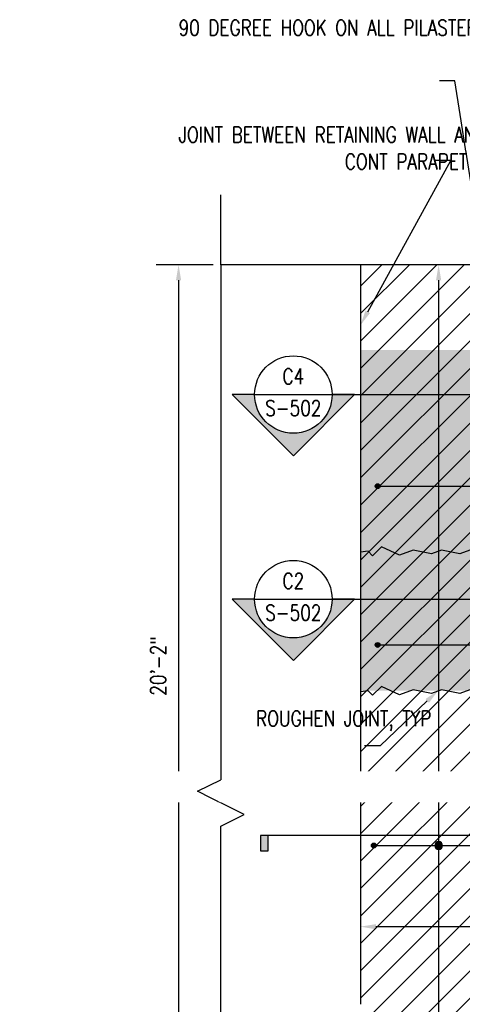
# Model space of a CAD drawing. Header units: inches. Extents: x -1337 to 3683, y -131 to 357.
# Tile 2 of 20: x 113 to 227, y 51 to 305. Entities that reach past the tile are written whole.
import ezdxf
from ezdxf import colors
from ezdxf.entities.mleader import LeaderData, LeaderLine
from ezdxf.enums import TextEntityAlignment as Align
from ezdxf.math import Vec2, Vec3

# ---------------------------------------------------------------- set-up
doc = ezdxf.new("R2010")
doc.units = ezdxf.units.IN
doc.header["$MEASUREMENT"] = 0
doc.set_wipeout_variables(frame=1)
for name, color, linetype in [('A-DETL', 3, 'Continuous'), ('A-DETL-THIN', 1, 'Continuous'), ('A-WALL', 4, 'Continuous'), ('S-ANNO-DIMS', 1, 'Continuous'), ('S-ANNO-NOTE', 190, 'Continuous'), ('S-ANNO-SYMB', 2, 'Continuous'), ('S-DETL-LW18-020%', 77, 'Continuous'), ('S-DETL-LW18-030%', 137, 'Continuous'), ('S-DETL-LW18-040%', 197, 'Continuous'), ('S-REIN-RBAR', 4, 'Continuous')]:
    doc.layers.add(name, color=color, linetype=linetype)
doc.styles.add('Annotative', font='romans.shx', dxfattribs={"width": 0.8, "height": 0.125})
doc.styles.add('Arial', font='romans.shx', dxfattribs={"width": 0.8})
doc.styles.add('ROMANS', font='romans.shx', dxfattribs={"width": 0.8})
doc.dimstyles.new('Annotative', dxfattribs={"dimscale": 0, "dimtxt": 0.125, "dimasz": 0.125, "dimexe": 0.18, "dimexo": 0.0625, "dimgap": 0.09, "dimtad": 1, "dimdec": 3, "dimzin": 3, "dimdsep": 46, "dimlunit": 4, "dimtxsty": 'Annotative', "dimcen": 0.09, "dimclrt": 2, "dimazin": 2, "dimtfac": 1, "dimtdec": 3, "dimtmove": 0, "dimatfit": 0, "dimfxl": 1, "dimfrac": 2, "dimtolj": 1, "dimtzin": 0, "dimarcsym": 0})

# ---------------------------------------------------------------- blocks, each defined once
blk = doc.blocks.new('032100_ReinforcementBar-Section - _ 10-702371-HEADWALL REINFORCEMENT TO BLAST PILASTER ELEVATION')
h = blk.add_hatch(color=256)
h.dxf.hatch_style = 1
h.paths.add_polyline_path([(204.91, 142, 1), (206.16, 142, 1)])
blk.add_circle((205.53, 142), 0.625)
blk = doc.blocks.new('*D21')
at = {"layer": 'Defpoints', "color": 0, "transparency": 16777216}
for p in [(165.04, 242), (154.13, 0), (165.04, 0)]:
    blk.add_point(p, dxfattribs=at)
at = {"layer": 'S-ANNO-DIMS', "color": 0, "lineweight": -2, "transparency": 16777216}
for p, q in [((163.04, 242), (148.37, 242)), ((154.13, 238), (154.13, 4)), ((163.04, 0), (148.37, 0))]:
    blk.add_line(p, q, dxfattribs=at)
at = {"layer": 'S-ANNO-DIMS', "color": 0, "transparency": 16777216}
for points in [[(153.46, 238), (154.8, 238), (154.13, 242)], [(153.46, 4), (154.8, 4), (154.13, 0)]]:
    blk.add_solid(points, dxfattribs=at)
at = {"layer": 'S-ANNO-DIMS', "color": 2, "lineweight": -3, "transparency": 16777216, "insert": (148.87, 138.36), "char_height": 4, "attachment_point": 5, "rotation": 90, "style": 'Annotative'}
blk.add_mtext('\\A1;20\'-2"', dxfattribs=at)
blk = doc.blocks.new('*D28')
at = {"layer": 'Defpoints', "color": 0, "transparency": 16777216}
for p in [(224.22, 242), (224.22, 0), (221.26, 0)]:
    blk.add_point(p, dxfattribs=at)
at = {"layer": 'S-ANNO-DIMS', "color": 0, "lineweight": -2, "transparency": 16777216}
blk.add_line((221.26, 238), (221.26, 4), dxfattribs=at)
at = {"layer": 'S-ANNO-DIMS', "color": 0, "transparency": 16777216}
for points in [[(220.6, 238), (221.93, 238), (221.26, 242)], [(220.6, 4), (221.93, 4), (221.26, 0)]]:
    blk.add_solid(points, dxfattribs=at)
blk = doc.blocks.new('*D29')
at = {"layer": 'Defpoints', "color": 0, "transparency": 16777216}
for p in [(201.08, 71.05), (201.08, 68.1), (249.08, 68.1)]:
    blk.add_point(p, dxfattribs=at)
at = {"layer": 'S-ANNO-DIMS', "color": 0, "lineweight": -2, "transparency": 16777216}
blk.add_line((245.08, 71.05), (205.08, 71.05), dxfattribs=at)
at = {"layer": 'S-ANNO-DIMS', "color": 0, "transparency": 16777216}
for points in [[(205.08, 71.71), (205.08, 70.38), (201.08, 71.05)], [(245.08, 71.71), (245.08, 70.38), (249.08, 71.05)]]:
    blk.add_solid(points, dxfattribs=at)
blk = doc.blocks.new('*U56')
at = {"lineweight": -3}
blk.add_hatch(color=256, dxfattribs=at).paths.add_polyline_path([(-3.0939, 0), (-3.1564, 0), (-3.1564, -0.125), (-3.0939, -0.125)])
at = {"linetype": 'Continuous', "lineweight": -3}
blk.add_line((-0.3125, 0), (-3.1564, 0), dxfattribs=at)
at = {"lineweight": -3, "flags": 128}
blk.add_lwpolyline([(-3.0939, 0), (-3.1564, 0), (-3.1564, -0.125), (-3.0939, -0.125), (-3.0939, 0)], close=True, dxfattribs=at)
at = {"linetype": 'Continuous', "lineweight": -3, "style": 'Arial'}
blk.add_attdef('X#', text='', height=0.0938, dxfattribs=at).set_placement((0, 0.0469), align=Align.BOTTOM_CENTER)
blk.add_attdef('X-###', text='', height=0.0938, dxfattribs=at).set_placement((0, -0.0469), align=Align.TOP_CENTER)
blk = doc.blocks.new('HDR-Si_Dot-Symbol - Dot-HDR-1676570-HEADWALL REINFORCEMENT TO BLAST PILASTER ELEVATION')
h = blk.add_hatch(color=256)
edge = h.paths.add_edge_path()
edge.add_arc((734.56, 159.41), 1, 180, 360)
edge.add_arc((734.56, 159.41), 1, 0, 180)
for start, end in [(0, 180), (180, 0)]:
    blk.add_arc((734.56, 159.41), 1, start, end)
blk = doc.blocks.new('*U50')
for p, q in [((0.5, 1), (-0.5, -1)), ((1, 0), (0.5, 1)), ((-23.167, 0), (-26.167, 0)), ((-23.167, 0), (-1, 0)), ((-0.5, -1), (-1, 0)), ((23.167, 0), (1, 0))]:
    blk.add_line(p, q)
blk = doc.blocks.new('*U59')
blk.add_wipeout([(0, -0.3125), (0.0055, -0.3125), (0.0109, -0.3123), (0.0164, -0.3121), (0.0218, -0.3117), (0.0272, -0.3113), (0.0327, -0.3108), (0.0381, -0.3102), (0.0435, -0.3095), (0.0489, -0.3087), (0.0543, -0.3078), (0.0596, -0.3068), (0.065, -0.3057), (0.0703, -0.3045), (0.0756, -0.3032), (0.0809, -0.3019), (0.0861, -0.3004), (0.0914, -0.2988), (0.0966, -0.2972), (0.1017, -0.2955), (0.1069, -0.2937), (0.112, -0.2917), (0.1171, -0.2897), (0.1221, -0.2877), (0.1271, -0.2855), (0.1321, -0.2832), (0.137, -0.2809), (0.1419, -0.2784), (0.1467, -0.2759), (0.1515, -0.2733), (0.1562, -0.2706), (0.1609, -0.2679), (0.1656, -0.265), (0.1702, -0.2621), (0.1747, -0.2591), (0.1792, -0.256), (0.1837, -0.2528), (0.1881, -0.2496), (0.1924, -0.2463), (0.1967, -0.2429), (0.2009, -0.2394), (0.205, -0.2358), (0.2091, -0.2322), (0.2131, -0.2285), (0.2171, -0.2248), (0.221, -0.221), (0.2248, -0.2171), (0.2285, -0.2131), (0.2322, -0.2091), (0.2358, -0.205), (0.2394, -0.2009), (0.2429, -0.1967), (0.2463, -0.1924), (0.2496, -0.1881), (0.2528, -0.1837), (0.256, -0.1792), (0.2591, -0.1747), (0.2621, -0.1702), (0.265, -0.1656), (0.2679, -0.1609), (0.2706, -0.1562), (0.2733, -0.1515), (0.2759, -0.1467), (0.2784, -0.1419), (0.2809, -0.137), (0.2832, -0.1321), (0.2855, -0.1271), (0.2877, -0.1221), (0.2897, -0.1171), (0.2917, -0.112), (0.2937, -0.1069), (0.2955, -0.1017), (0.2972, -0.0966), (0.2988, -0.0914), (0.3004, -0.0861), (0.3019, -0.0809), (0.3032, -0.0756), (0.3045, -0.0703), (0.3057, -0.065), (0.3068, -0.0596), (0.3078, -0.0543), (0.3087, -0.0489), (0.3095, -0.0435), (0.3102, -0.0381), (0.3108, -0.0327), (0.3113, -0.0272), (0.3117, -0.0218), (0.3121, -0.0164), (0.3123, -0.0109), (0.3125, -0.0055), (0.3125, 0), (0.3125, 0.0055), (0.3123, 0.0109), (0.3121, 0.0164), (0.3117, 0.0218), (0.3113, 0.0272), (0.3108, 0.0327), (0.3102, 0.0381), (0.3095, 0.0435), (0.3087, 0.0489), (0.3078, 0.0543), (0.3068, 0.0596), (0.3057, 0.065), (0.3045, 0.0703), (0.3032, 0.0756), (0.3019, 0.0809), (0.3004, 0.0861), (0.2988, 0.0914), (0.2972, 0.0966), (0.2955, 0.1017), (0.2937, 0.1069), (0.2917, 0.112), (0.2897, 0.1171), (0.2877, 0.1221), (0.2855, 0.1271), (0.2832, 0.1321), (0.2809, 0.137), (0.2784, 0.1419), (0.2759, 0.1467), (0.2733, 0.1515), (0.2706, 0.1562), (0.2679, 0.1609), (0.265, 0.1656), (0.2621, 0.1702), (0.2591, 0.1747), (0.256, 0.1792), (0.2528, 0.1837), (0.2496, 0.1881), (0.2463, 0.1924), (0.2429, 0.1967), (0.2394, 0.2009), (0.2358, 0.205), (0.2322, 0.2091), (0.2285, 0.2131), (0.2248, 0.2171), (0.221, 0.221), (0.2171, 0.2248), (0.2131, 0.2285), (0.2091, 0.2322), (0.205, 0.2358), (0.2009, 0.2394), (0.1967, 0.2429), (0.1924, 0.2463), (0.1881, 0.2496), (0.1837, 0.2528), (0.1792, 0.256), (0.1747, 0.2591), (0.1702, 0.2621), (0.1656, 0.265), (0.1609, 0.2679), (0.1562, 0.2706), (0.1515, 0.2733), (0.1467, 0.2759), (0.1419, 0.2784), (0.137, 0.2809), (0.1321, 0.2832), (0.1271, 0.2855), (0.1221, 0.2877), (0.1171, 0.2897), (0.112, 0.2917), (0.1069, 0.2937), (0.1017, 0.2955), (0.0966, 0.2972), (0.0914, 0.2988), (0.0861, 0.3004), (0.0809, 0.3019), (0.0756, 0.3032), (0.0703, 0.3045), (0.065, 0.3057), (0.0596, 0.3068), (0.0543, 0.3078), (0.0489, 0.3087), (0.0435, 0.3095), (0.0381, 0.3102), (0.0327, 0.3108), (0.0272, 0.3113), (0.0218, 0.3117), (0.0164, 0.3121), (0.0109, 0.3123), (0.0055, 0.3125), (0, 0.3125), (-0.0055, 0.3125), (-0.0109, 0.3123), (-0.0164, 0.3121), (-0.0218, 0.3117), (-0.0272, 0.3113), (-0.0327, 0.3108), (-0.0381, 0.3102), (-0.0435, 0.3095), (-0.0489, 0.3087), (-0.0543, 0.3078), (-0.0596, 0.3068), (-0.065, 0.3057), (-0.0703, 0.3045), (-0.0756, 0.3032), (-0.0809, 0.3019), (-0.0861, 0.3004), (-0.0914, 0.2988), (-0.0966, 0.2972), (-0.1017, 0.2955), (-0.1069, 0.2937), (-0.112, 0.2917), (-0.1171, 0.2897), (-0.1221, 0.2877), (-0.1271, 0.2855), (-0.1321, 0.2832), (-0.137, 0.2809), (-0.1419, 0.2784), (-0.1467, 0.2759), (-0.1515, 0.2733), (-0.1562, 0.2706), (-0.1609, 0.2679), (-0.1656, 0.265), (-0.1702, 0.2621), (-0.1747, 0.2591), (-0.1792, 0.256), (-0.1837, 0.2528), (-0.1881, 0.2496), (-0.1924, 0.2463), (-0.1967, 0.2429), (-0.2009, 0.2394), (-0.205, 0.2358), (-0.2091, 0.2322), (-0.2131, 0.2285), (-0.2171, 0.2248), (-0.221, 0.221), (-0.2248, 0.2171), (-0.2285, 0.2131), (-0.2322, 0.2091), (-0.2358, 0.205), (-0.2394, 0.2009), (-0.2429, 0.1967), (-0.2463, 0.1924), (-0.2496, 0.1881), (-0.2528, 0.1837), (-0.256, 0.1792), (-0.2591, 0.1747), (-0.2621, 0.1702), (-0.265, 0.1656), (-0.2679, 0.1609), (-0.2706, 0.1562), (-0.2733, 0.1515), (-0.2759, 0.1467), (-0.2784, 0.1419), (-0.2809, 0.137), (-0.2832, 0.1321), (-0.2855, 0.1271), (-0.2877, 0.1221), (-0.2897, 0.1171), (-0.2917, 0.112), (-0.2937, 0.1069), (-0.2955, 0.1017), (-0.2972, 0.0966), (-0.2988, 0.0914), (-0.3004, 0.0861), (-0.3019, 0.0809), (-0.3032, 0.0756), (-0.3045, 0.0703), (-0.3057, 0.065), (-0.3068, 0.0596), (-0.3078, 0.0543), (-0.3087, 0.0489), (-0.3095, 0.0435), (-0.3102, 0.0381), (-0.3108, 0.0327), (-0.3113, 0.0272), (-0.3117, 0.0218), (-0.3121, 0.0164), (-0.3123, 0.0109), (-0.3125, 0.0055), (-0.3125, 0), (-0.3125, -0.0055), (-0.3123, -0.0109), (-0.3121, -0.0164), (-0.3117, -0.0218), (-0.3113, -0.0272), (-0.3108, -0.0327), (-0.3102, -0.0381), (-0.3095, -0.0435), (-0.3087, -0.0489), (-0.3078, -0.0543), (-0.3068, -0.0596), (-0.3057, -0.065), (-0.3045, -0.0703), (-0.3032, -0.0756), (-0.3019, -0.0809), (-0.3004, -0.0861), (-0.2988, -0.0914), (-0.2972, -0.0966), (-0.2955, -0.1017), (-0.2937, -0.1069), (-0.2917, -0.112), (-0.2897, -0.1171), (-0.2877, -0.1221), (-0.2855, -0.1271), (-0.2832, -0.1321), (-0.2809, -0.137), (-0.2784, -0.1419), (-0.2759, -0.1467), (-0.2733, -0.1515), (-0.2706, -0.1562), (-0.2679, -0.1609), (-0.265, -0.1656), (-0.2621, -0.1702), (-0.2591, -0.1747), (-0.256, -0.1792), (-0.2528, -0.1837), (-0.2496, -0.1881), (-0.2463, -0.1924), (-0.2429, -0.1967), (-0.2394, -0.2009), (-0.2358, -0.205), (-0.2322, -0.2091), (-0.2285, -0.2131), (-0.2248, -0.2171), (-0.221, -0.221), (-0.2171, -0.2248), (-0.2131, -0.2285), (-0.2091, -0.2322), (-0.205, -0.2358), (-0.2009, -0.2394), (-0.1967, -0.2429), (-0.1924, -0.2463), (-0.1881, -0.2496), (-0.1837, -0.2528), (-0.1792, -0.256), (-0.1747, -0.2591), (-0.1702, -0.2621), (-0.1656, -0.265), (-0.1609, -0.2679), (-0.1562, -0.2706), (-0.1515, -0.2733), (-0.1467, -0.2759), (-0.1419, -0.2784), (-0.137, -0.2809), (-0.1321, -0.2832), (-0.1271, -0.2855), (-0.1221, -0.2877), (-0.1171, -0.2897), (-0.112, -0.2917), (-0.1069, -0.2937), (-0.1017, -0.2955), (-0.0966, -0.2972), (-0.0914, -0.2988), (-0.0861, -0.3004), (-0.0809, -0.3019), (-0.0756, -0.3032), (-0.0703, -0.3045), (-0.065, -0.3057), (-0.0596, -0.3068), (-0.0543, -0.3078), (-0.0489, -0.3087), (-0.0435, -0.3095), (-0.0381, -0.3102), (-0.0327, -0.3108), (-0.0272, -0.3113), (-0.0218, -0.3117), (-0.0164, -0.3121), (-0.0109, -0.3123), (-0.0055, -0.3125)])
at = {"lineweight": -3}
h = blk.add_hatch(color=256, dxfattribs=at)
edge = h.paths.add_edge_path()
edge.add_line((-0.3125, 0), (-0.4947, 0))
edge.add_line((-0.4947, 0), (0, -0.4947))
edge.add_line((0, -0.4947), (0.4947, 0))
edge.add_line((0.4947, 0), (0.3125, 0))
edge.add_arc((0, 0), 0.3125, 180, 360, ccw=False)
for p, q in [((-0.3125, 0), (0.3125, 0)), ((0.4947, 0), (0, -0.4947)), ((0, -0.4947), (-0.4947, 0))]:
    blk.add_line(p, q, dxfattribs=at)
at = {"linetype": 'Continuous', "lineweight": -3}
blk.add_line((0.3125, 0), (3.3858, 0), dxfattribs=at)
at = {"lineweight": -3, "flags": 128}
blk.add_lwpolyline([(-0.3125, 0), (-0.4947, 0), (0, -0.4947), (0.4947, 0), (0.3125, 0, -1), (-0.3125, 0)], format="xyb", close=True, dxfattribs=at)
blk.add_lwpolyline([(-0.3125, -0.0156), (-0.3125, -0.0156)], dxfattribs=at)
blk.add_lwpolyline([(-0.3125, -0.0156), (-0.3125, -0.0156)], dxfattribs=at)
at = {"lineweight": -3}
blk.add_circle((0, 0), 0.3125, dxfattribs=at)
at = {"linetype": 'Continuous', "lineweight": -3, "style": 'Arial'}
blk.add_attdef('X#', text='', height=0.0938, dxfattribs=at).set_placement((0, 0.0469), align=Align.BOTTOM_CENTER)
blk.add_attdef('X-###', text='', height=0.0938, dxfattribs=at).set_placement((0, -0.0469), align=Align.TOP_CENTER)
blk = doc.blocks.new('*U60')
blk.add_wipeout([(0, -0.3125), (0.0055, -0.3125), (0.0109, -0.3123), (0.0164, -0.3121), (0.0218, -0.3117), (0.0272, -0.3113), (0.0327, -0.3108), (0.0381, -0.3102), (0.0435, -0.3095), (0.0489, -0.3087), (0.0543, -0.3078), (0.0596, -0.3068), (0.065, -0.3057), (0.0703, -0.3045), (0.0756, -0.3032), (0.0809, -0.3019), (0.0861, -0.3004), (0.0914, -0.2988), (0.0966, -0.2972), (0.1017, -0.2955), (0.1069, -0.2937), (0.112, -0.2917), (0.1171, -0.2897), (0.1221, -0.2877), (0.1271, -0.2855), (0.1321, -0.2832), (0.137, -0.2809), (0.1419, -0.2784), (0.1467, -0.2759), (0.1515, -0.2733), (0.1562, -0.2706), (0.1609, -0.2679), (0.1656, -0.265), (0.1702, -0.2621), (0.1747, -0.2591), (0.1792, -0.256), (0.1837, -0.2528), (0.1881, -0.2496), (0.1924, -0.2463), (0.1967, -0.2429), (0.2009, -0.2394), (0.205, -0.2358), (0.2091, -0.2322), (0.2131, -0.2285), (0.2171, -0.2248), (0.221, -0.221), (0.2248, -0.2171), (0.2285, -0.2131), (0.2322, -0.2091), (0.2358, -0.205), (0.2394, -0.2009), (0.2429, -0.1967), (0.2463, -0.1924), (0.2496, -0.1881), (0.2528, -0.1837), (0.256, -0.1792), (0.2591, -0.1747), (0.2621, -0.1702), (0.265, -0.1656), (0.2679, -0.1609), (0.2706, -0.1562), (0.2733, -0.1515), (0.2759, -0.1467), (0.2784, -0.1419), (0.2809, -0.137), (0.2832, -0.1321), (0.2855, -0.1271), (0.2877, -0.1221), (0.2897, -0.1171), (0.2917, -0.112), (0.2937, -0.1069), (0.2955, -0.1017), (0.2972, -0.0966), (0.2988, -0.0914), (0.3004, -0.0861), (0.3019, -0.0809), (0.3032, -0.0756), (0.3045, -0.0703), (0.3057, -0.065), (0.3068, -0.0596), (0.3078, -0.0543), (0.3087, -0.0489), (0.3095, -0.0435), (0.3102, -0.0381), (0.3108, -0.0327), (0.3113, -0.0272), (0.3117, -0.0218), (0.3121, -0.0164), (0.3123, -0.0109), (0.3125, -0.0055), (0.3125, 0), (0.3125, 0.0055), (0.3123, 0.0109), (0.3121, 0.0164), (0.3117, 0.0218), (0.3113, 0.0272), (0.3108, 0.0327), (0.3102, 0.0381), (0.3095, 0.0435), (0.3087, 0.0489), (0.3078, 0.0543), (0.3068, 0.0596), (0.3057, 0.065), (0.3045, 0.0703), (0.3032, 0.0756), (0.3019, 0.0809), (0.3004, 0.0861), (0.2988, 0.0914), (0.2972, 0.0966), (0.2955, 0.1017), (0.2937, 0.1069), (0.2917, 0.112), (0.2897, 0.1171), (0.2877, 0.1221), (0.2855, 0.1271), (0.2832, 0.1321), (0.2809, 0.137), (0.2784, 0.1419), (0.2759, 0.1467), (0.2733, 0.1515), (0.2706, 0.1562), (0.2679, 0.1609), (0.265, 0.1656), (0.2621, 0.1702), (0.2591, 0.1747), (0.256, 0.1792), (0.2528, 0.1837), (0.2496, 0.1881), (0.2463, 0.1924), (0.2429, 0.1967), (0.2394, 0.2009), (0.2358, 0.205), (0.2322, 0.2091), (0.2285, 0.2131), (0.2248, 0.2171), (0.221, 0.221), (0.2171, 0.2248), (0.2131, 0.2285), (0.2091, 0.2322), (0.205, 0.2358), (0.2009, 0.2394), (0.1967, 0.2429), (0.1924, 0.2463), (0.1881, 0.2496), (0.1837, 0.2528), (0.1792, 0.256), (0.1747, 0.2591), (0.1702, 0.2621), (0.1656, 0.265), (0.1609, 0.2679), (0.1562, 0.2706), (0.1515, 0.2733), (0.1467, 0.2759), (0.1419, 0.2784), (0.137, 0.2809), (0.1321, 0.2832), (0.1271, 0.2855), (0.1221, 0.2877), (0.1171, 0.2897), (0.112, 0.2917), (0.1069, 0.2937), (0.1017, 0.2955), (0.0966, 0.2972), (0.0914, 0.2988), (0.0861, 0.3004), (0.0809, 0.3019), (0.0756, 0.3032), (0.0703, 0.3045), (0.065, 0.3057), (0.0596, 0.3068), (0.0543, 0.3078), (0.0489, 0.3087), (0.0435, 0.3095), (0.0381, 0.3102), (0.0327, 0.3108), (0.0272, 0.3113), (0.0218, 0.3117), (0.0164, 0.3121), (0.0109, 0.3123), (0.0055, 0.3125), (0, 0.3125), (-0.0055, 0.3125), (-0.0109, 0.3123), (-0.0164, 0.3121), (-0.0218, 0.3117), (-0.0272, 0.3113), (-0.0327, 0.3108), (-0.0381, 0.3102), (-0.0435, 0.3095), (-0.0489, 0.3087), (-0.0543, 0.3078), (-0.0596, 0.3068), (-0.065, 0.3057), (-0.0703, 0.3045), (-0.0756, 0.3032), (-0.0809, 0.3019), (-0.0861, 0.3004), (-0.0914, 0.2988), (-0.0966, 0.2972), (-0.1017, 0.2955), (-0.1069, 0.2937), (-0.112, 0.2917), (-0.1171, 0.2897), (-0.1221, 0.2877), (-0.1271, 0.2855), (-0.1321, 0.2832), (-0.137, 0.2809), (-0.1419, 0.2784), (-0.1467, 0.2759), (-0.1515, 0.2733), (-0.1562, 0.2706), (-0.1609, 0.2679), (-0.1656, 0.265), (-0.1702, 0.2621), (-0.1747, 0.2591), (-0.1792, 0.256), (-0.1837, 0.2528), (-0.1881, 0.2496), (-0.1924, 0.2463), (-0.1967, 0.2429), (-0.2009, 0.2394), (-0.205, 0.2358), (-0.2091, 0.2322), (-0.2131, 0.2285), (-0.2171, 0.2248), (-0.221, 0.221), (-0.2248, 0.2171), (-0.2285, 0.2131), (-0.2322, 0.2091), (-0.2358, 0.205), (-0.2394, 0.2009), (-0.2429, 0.1967), (-0.2463, 0.1924), (-0.2496, 0.1881), (-0.2528, 0.1837), (-0.256, 0.1792), (-0.2591, 0.1747), (-0.2621, 0.1702), (-0.265, 0.1656), (-0.2679, 0.1609), (-0.2706, 0.1562), (-0.2733, 0.1515), (-0.2759, 0.1467), (-0.2784, 0.1419), (-0.2809, 0.137), (-0.2832, 0.1321), (-0.2855, 0.1271), (-0.2877, 0.1221), (-0.2897, 0.1171), (-0.2917, 0.112), (-0.2937, 0.1069), (-0.2955, 0.1017), (-0.2972, 0.0966), (-0.2988, 0.0914), (-0.3004, 0.0861), (-0.3019, 0.0809), (-0.3032, 0.0756), (-0.3045, 0.0703), (-0.3057, 0.065), (-0.3068, 0.0596), (-0.3078, 0.0543), (-0.3087, 0.0489), (-0.3095, 0.0435), (-0.3102, 0.0381), (-0.3108, 0.0327), (-0.3113, 0.0272), (-0.3117, 0.0218), (-0.3121, 0.0164), (-0.3123, 0.0109), (-0.3125, 0.0055), (-0.3125, 0), (-0.3125, -0.0055), (-0.3123, -0.0109), (-0.3121, -0.0164), (-0.3117, -0.0218), (-0.3113, -0.0272), (-0.3108, -0.0327), (-0.3102, -0.0381), (-0.3095, -0.0435), (-0.3087, -0.0489), (-0.3078, -0.0543), (-0.3068, -0.0596), (-0.3057, -0.065), (-0.3045, -0.0703), (-0.3032, -0.0756), (-0.3019, -0.0809), (-0.3004, -0.0861), (-0.2988, -0.0914), (-0.2972, -0.0966), (-0.2955, -0.1017), (-0.2937, -0.1069), (-0.2917, -0.112), (-0.2897, -0.1171), (-0.2877, -0.1221), (-0.2855, -0.1271), (-0.2832, -0.1321), (-0.2809, -0.137), (-0.2784, -0.1419), (-0.2759, -0.1467), (-0.2733, -0.1515), (-0.2706, -0.1562), (-0.2679, -0.1609), (-0.265, -0.1656), (-0.2621, -0.1702), (-0.2591, -0.1747), (-0.256, -0.1792), (-0.2528, -0.1837), (-0.2496, -0.1881), (-0.2463, -0.1924), (-0.2429, -0.1967), (-0.2394, -0.2009), (-0.2358, -0.205), (-0.2322, -0.2091), (-0.2285, -0.2131), (-0.2248, -0.2171), (-0.221, -0.221), (-0.2171, -0.2248), (-0.2131, -0.2285), (-0.2091, -0.2322), (-0.205, -0.2358), (-0.2009, -0.2394), (-0.1967, -0.2429), (-0.1924, -0.2463), (-0.1881, -0.2496), (-0.1837, -0.2528), (-0.1792, -0.256), (-0.1747, -0.2591), (-0.1702, -0.2621), (-0.1656, -0.265), (-0.1609, -0.2679), (-0.1562, -0.2706), (-0.1515, -0.2733), (-0.1467, -0.2759), (-0.1419, -0.2784), (-0.137, -0.2809), (-0.1321, -0.2832), (-0.1271, -0.2855), (-0.1221, -0.2877), (-0.1171, -0.2897), (-0.112, -0.2917), (-0.1069, -0.2937), (-0.1017, -0.2955), (-0.0966, -0.2972), (-0.0914, -0.2988), (-0.0861, -0.3004), (-0.0809, -0.3019), (-0.0756, -0.3032), (-0.0703, -0.3045), (-0.065, -0.3057), (-0.0596, -0.3068), (-0.0543, -0.3078), (-0.0489, -0.3087), (-0.0435, -0.3095), (-0.0381, -0.3102), (-0.0327, -0.3108), (-0.0272, -0.3113), (-0.0218, -0.3117), (-0.0164, -0.3121), (-0.0109, -0.3123), (-0.0055, -0.3125)])
at = {"lineweight": -3}
h = blk.add_hatch(color=256, dxfattribs=at)
edge = h.paths.add_edge_path()
edge.add_line((-0.3125, 0), (-0.4947, 0))
edge.add_line((-0.4947, 0), (0, -0.4947))
edge.add_line((0, -0.4947), (0.4947, 0))
edge.add_line((0.4947, 0), (0.3125, 0))
edge.add_arc((0, 0), 0.3125, 180, 360, ccw=False)
for p, q in [((-0.3125, 0), (0.3125, 0)), ((0.4947, 0), (0, -0.4947)), ((0, -0.4947), (-0.4947, 0))]:
    blk.add_line(p, q, dxfattribs=at)
at = {"linetype": 'Continuous', "lineweight": -3}
blk.add_line((0.3125, 0), (3.3858, 0), dxfattribs=at)
at = {"lineweight": -3, "flags": 128}
blk.add_lwpolyline([(-0.3125, 0), (-0.4947, 0), (0, -0.4947), (0.4947, 0), (0.3125, 0, -1), (-0.3125, 0)], format="xyb", close=True, dxfattribs=at)
blk.add_lwpolyline([(-0.3125, -0.0156), (-0.3125, -0.0156)], dxfattribs=at)
blk.add_lwpolyline([(-0.3125, -0.0156), (-0.3125, -0.0156)], dxfattribs=at)
at = {"lineweight": -3}
blk.add_circle((0, 0), 0.3125, dxfattribs=at)
at = {"linetype": 'Continuous', "lineweight": -3, "style": 'Arial'}
blk.add_attdef('X#', text='', height=0.0938, dxfattribs=at).set_placement((0, 0.0469), align=Align.BOTTOM_CENTER)
blk.add_attdef('X-###', text='', height=0.0938, dxfattribs=at).set_placement((0, -0.0469), align=Align.TOP_CENTER)

msp = doc.modelspace()

# ---------------------------------------------------------------- hatches: boundary and pattern name
at = {"layer": 'S-DETL-LW18-020%'}
h = msp.add_hatch(color=256, dxfattribs=at)
h.dxf.hatch_style = 1
h.paths.add_polyline_path([(889.6576, 132), (201.0774, 132), (201.0774, 168), (889.6576, 168)])
at = {"layer": 'S-DETL-LW18-030%'}
h = msp.add_hatch(color=256, dxfattribs=at)
h.dxf.hatch_style = 1
h.paths.add_polyline_path([(889.6576, 220), (201.0774, 220), (201.0774, 168), (889.6576, 168)])
at = {"layer": 'S-DETL-LW18-040%'}
h = msp.add_hatch(dxfattribs=at)
h.set_pattern_fill('ANSI31', color=256, scale=40)
h.paths.add_polyline_path([(249.0774, 0), (201.0774, 0), (201.0774, 242), (249.0774, 242)])

# ---------------------------------------------------------------- linework, layer by layer
at = {"layer": 'A-WALL', "lineweight": -3}
for p, q in [((889.6576, 242), (165.0443, 242)), ((201.0774, 242), (201.0774, 51.002))]:
    msp.add_line(p, q, dxfattribs=at)
at = {"layer": 'S-REIN-RBAR', "lineweight": -3}
for p, q in [((206.1569, 184.7953), (498.8869, 184.7953)), ((206.1569, 143.809), (498.8869, 143.809)), ((205.1569, 92), (244.9978, 92))]:
    msp.add_line(p, q, dxfattribs=at)

# ---------------------------------------------------------------- block references
for p in [(0, 42.7953), (0, 1.809), (-1, -50)]:
    msp.add_blockref('032100_ReinforcementBar-Section - _ 10-702371-HEADWALL REINFORCEMENT TO BLAST PILASTER ELEVATION', p, dxfattribs=at)

# ---------------------------------------------------------------- dimensions: what is measured, and where the dimension line sits
at = {"layer": 'S-ANNO-DIMS', "lineweight": -3}
dim = msp.add_linear_dim(base=(154.1308, 0), p1=(165.0443, 242), p2=(165.0443, 0), angle=90, dimstyle='Annotative', override={"dimpost": '\\X', "dimtfill": 0}, dxfattribs=at)
dim.commit()
dim.dimension.update_dxf_attribs({"geometry": '*D21', "text_midpoint": (154.1308, 138.3613), "dimtype": 160})
dim = msp.add_linear_dim(base=(201.083, 71.0453), p1=(249.0774, 68.1046), p2=(201.083, 68.1046), text=' ', dimstyle='Annotative', override={"dimpost": '\\X', "dimse1": 1, "dimse2": 1, "dimtfill": 0}, dxfattribs=at)
dim.commit()
dim.dimension.update_dxf_attribs({"geometry": '*D29', "text_midpoint": (233.381, 71.0453), "dimtype": 160})

# ---------------------------------------------------------------- leaders
at = {"layer": 'S-ANNO-NOTE', "lineweight": -3}
ml = msp.add_multileader_mtext('Standard', dxfattribs=at)
ml.set_content('ROUGHEN JOINT, TYP', color=256, style='Annotative')
ml.set_leader_properties(color=1, linetype='ByLayer', lineweight=-1)
ml.build(insert=Vec2(0, 0))
ml.multileader.update_dxf_attribs({"text_right_attachment_type": 3, "dogleg_length": 0.125, "scale": 32})
ctx = ml.context
ctx.base_point, ctx.scale, ctx.landing_gap_size, ctx.plane_origin = Vec3(171.2682, 124.4304), 32, 2.88, Vec3(243.5604, 138.6678)
ctx.right_attachment = 3
notes = []
notes.append((ctx, [(1, (1, 1, 0), (206.1711, 117.7638), (-1, 0), 4, [(0, [(221.2332, 132.1082)], 0, [])])]))
ctx.mtext.insert, ctx.mtext.width, ctx.mtext.flow_direction = Vec3(174.1482, 126.8114), 26.712114, 5
for ctx, leaders in notes:
    for number, flags, end, landing, length, lines in leaders:
        leader = LeaderData()
        leader.index, (leader.has_last_leader_line, leader.has_dogleg_vector, leader.attachment_direction) = number, flags
        leader.last_leader_point, leader.dogleg_vector, leader.dogleg_length = Vec3(end), Vec3(landing), length
        for number, points, colour, breaks in lines:
            line = LeaderLine()
            line.index, line.vertices, line.color, line.breaks = number, Vec3.list(points), colors.encode_raw_color(colour), breaks
            leader.lines.append(line)
        ctx.leaders.append(leader)

# ---------------------------------------------------------------- next in the draw order: block references
at = {"layer": 'S-ANNO-SYMB', "lineweight": -3, "xscale": 32, "yscale": 32, "zscale": 32}
msp.add_blockref('*U56', (276.278, 94.6265), dxfattribs=at)

# ---------------------------------------------------------------- next in the draw order: block references
at = {"layer": 'S-REIN-RBAR', "lineweight": -3}
msp.add_blockref('HDR-Si_Dot-Symbol - Dot-HDR-1676570-HEADWALL REINFORCEMENT TO BLAST PILASTER ELEVATION', (-513.2936, -67.4081), dxfattribs=at)

# ---------------------------------------------------------------- next in the draw order: dimensions: what is measured, and where the dimension line sits
at = {"layer": 'S-ANNO-DIMS', "lineweight": -3}
dim = msp.add_linear_dim(base=(221.2627, 0), p1=(224.2249, 242), p2=(224.2249, 0), angle=90, text=' ', dimstyle='Annotative', override={"dimpost": '\\X', "dimse1": 1, "dimse2": 1, "dimtfill": 0}, dxfattribs=at)
dim.commit()
dim.dimension.update_dxf_attribs({"geometry": '*D28', "text_midpoint": (221.2627, 92.0034), "dimtype": 160, "text_rotation": 90})

# ---------------------------------------------------------------- next in the draw order: leaders
at = {"layer": 'S-ANNO-NOTE', "lineweight": -3}
ml = msp.add_multileader_mtext('Standard', dxfattribs=at)
ml.set_content('JOINT BETWEEN RETAINING WALL AND PILASTER', color=256, style='Annotative')
ml.set_leader_properties(color=1, linetype='ByLayer', lineweight=-1)
ml.build(insert=Vec2(0, 0))
ml.multileader.update_dxf_attribs({"text_right_attachment_type": 3, "dogleg_length": 0.125, "scale": 32})
ctx = ml.context
ctx.base_point, ctx.scale, ctx.landing_gap_size, ctx.plane_origin = Vec3(151.2508, 275.5673), 32, 2.88, Vec3(243.5604, 130.4657)
ctx.right_attachment = 3
notes = []
notes.append((ctx, [(1, (1, 1, 0), (224.4013, 268.9006), (-1, 0), 4, [(0, [(201.0424, 226.3108)], 0, [])])]))
ctx.mtext.insert, ctx.mtext.width, ctx.mtext.flow_direction = Vec3(154.1308, 277.5673), 64.488331, 5
ctx.mtext.has_bg_fill, ctx.mtext.bg_color, ctx.mtext.bg_scale_factor, ctx.mtext.bg_transparency, ctx.mtext.use_window_bg_color = 1, -1027028792, 1.5, 0, 1
ml = msp.add_multileader_mtext('Standard', dxfattribs=at)
ml.set_content('HEADER BEAM', color=256, style='Annotative')
ml.set_leader_properties(color=1, linetype='ByLayer', lineweight=-1)
ml.build(insert=Vec2(0, 0))
ml.multileader.update_dxf_attribs({"text_right_attachment_type": 3, "dogleg_length": 0.125, "scale": 32})
ctx = ml.context
ctx.base_point, ctx.scale, ctx.landing_gap_size, ctx.plane_origin = Vec3(430.9569, 107.1806), 32, 2.88, Vec3(478.9383, 84.8895)
ctx.right_attachment, ctx.text_align_type = 3, 2
notes.append((ctx, [(1, (1, 1, 0), (473.4788, 107.1806), (-1, 0), 4, [(0, [(473.5199, 132)], 0, [])])]))
ctx.mtext.insert, ctx.mtext.width, ctx.mtext.alignment, ctx.mtext.flow_direction = Vec3(466.5988, 109.1806), 34.69239, 3, 5
ctx.mtext.has_bg_fill, ctx.mtext.bg_color, ctx.mtext.bg_scale_factor, ctx.mtext.bg_transparency, ctx.mtext.use_window_bg_color = 1, -1027028792, 1.5, 0, 1
for ctx, leaders in notes:
    for number, flags, end, landing, length, lines in leaders:
        leader = LeaderData()
        leader.index, (leader.has_last_leader_line, leader.has_dogleg_vector, leader.attachment_direction) = number, flags
        leader.last_leader_point, leader.dogleg_vector, leader.dogleg_length = Vec3(end), Vec3(landing), length
        for number, points, colour, breaks in lines:
            line = LeaderLine()
            line.index, line.vertices, line.color, line.breaks = number, Vec3.list(points), colors.encode_raw_color(colour), breaks
            leader.lines.append(line)
        ctx.leaders.append(leader)

# ---------------------------------------------------------------- next in the draw order: linework, layer by layer
at = {"layer": 'A-DETL', "lineweight": -3}
msp.add_lwpolyline([(249.0774, 131.9591), (243.4147, 132.9575), (241.4702, 131.013), (237.845, 132.7035), (236.8511, 131.7096), (234.8119, 132.6605), (232.1993, 131.7096), (229.3637, 132.2096), (226.7796, 131.269), (222.029, 132.2096), (219.4448, 131.269), (214.6942, 132.2096), (211.1704, 130.927), (206.5319, 133.09), (204.2338, 130.7919), (203.0774, 131.9483), (201.0774, 131.7096)], dxfattribs=at)

# ---------------------------------------------------------------- next in the draw order: leaders
at = {"layer": 'S-ANNO-NOTE', "lineweight": -3}
ml = msp.add_multileader_mtext('Standard', dxfattribs=at)
ml.set_content('CONT PARAPET BEAM FLEXURAL REINF, SEE DETAILS', color=256, style='Annotative')
ml.set_leader_properties(color=1, linetype='ByLayer', lineweight=-1)
ml.build(insert=Vec2(0, 0))
ml.multileader.update_dxf_attribs({"text_right_attachment_type": 3, "dogleg_length": 0.125, "scale": 32})
ctx = ml.context
ctx.base_point, ctx.scale, ctx.landing_gap_size, ctx.plane_origin = Vec3(259.3825, 268.2272), 32, 2.88, Vec3(318.289, 297.838)
ctx.right_attachment, ctx.text_align_type = 3, 2
notes = []
notes.append((ctx, [(1, (1, 1, 0), (316.3806, 254.8939), (-1, 0), 4, [(0, [(316.3806, 182.9863)], 0, [])])]))
ctx.mtext.insert, ctx.mtext.width, ctx.mtext.alignment, ctx.mtext.flow_direction = Vec3(309.5006, 270.6082), 47.553896, 3, 5
at = {"layer": 'S-ANNO-NOTE'}
ml = msp.add_multileader_mtext('Standard', dxfattribs=at)
ml.set_content('PARAPET BEAM SHEAR REINF, SEE DETAILS', color=256, style='Annotative')
ml.set_leader_properties(color=1, linetype='ByLayer', lineweight=-1)
ml.build(insert=Vec2(0, 0))
ml.multileader.update_dxf_attribs({"text_right_attachment_type": 3, "dogleg_length": 0.125, "scale": 32})
ctx = ml.context
ctx.base_point, ctx.scale, ctx.landing_gap_size, ctx.plane_origin = Vec3(331.513, 261.5605), 32, 2.88, Vec3(404.8003, 206.7798)
ctx.right_attachment, ctx.text_align_type = 3, 2
notes.append((ctx, [(0, (1, 1, 0), (394.7587, 254.8939), (-1, 0), 4, [(0, [(404.8003, 206.7798)], 0, [])])]))
ctx.mtext.insert, ctx.mtext.width, ctx.mtext.alignment, ctx.mtext.flow_direction = Vec3(387.8787, 263.9415), 53.91471, 3, 5
for ctx, leaders in notes:
    for number, flags, end, landing, length, lines in leaders:
        leader = LeaderData()
        leader.index, (leader.has_last_leader_line, leader.has_dogleg_vector, leader.attachment_direction) = number, flags
        leader.last_leader_point, leader.dogleg_vector, leader.dogleg_length = Vec3(end), Vec3(landing), length
        for number, points, colour, breaks in lines:
            line = LeaderLine()
            line.index, line.vertices, line.color, line.breaks = number, Vec3.list(points), colors.encode_raw_color(colour), breaks
            leader.lines.append(line)
        ctx.leaders.append(leader)

# ---------------------------------------------------------------- next in the draw order: leaders
at = {"layer": 'S-ANNO-NOTE', "lineweight": -3}
ml = msp.add_multileader_mtext('Standard', dxfattribs=at)
ml.set_content('90 DEGREE HOOK ON ALL PILASTER LONGITUDINAL REINF, TYP', color=256, style='Annotative')
ml.set_leader_properties(color=1, linetype='ByLayer', lineweight=-1)
ml.build(insert=Vec2(0, 0))
ml.multileader.update_dxf_attribs({"text_right_attachment_type": 3, "dogleg_length": 0.125, "scale": 32})
ctx = ml.context
ctx.base_point, ctx.scale, ctx.landing_gap_size, ctx.plane_origin = Vec3(151.2508, 302.8159), 32, 2.88, Vec3(243.5604, 151.0476)
ctx.right_attachment = 3
notes = []
notes.append((ctx, [(1, (1, 1, 0), (225.468, 289.4825), (-1, 0), 4, [(0, [(233.2935, 239.9088)], 0, [])])]))
ctx.mtext.insert, ctx.mtext.width, ctx.mtext.flow_direction = Vec3(154.1308, 305.1968), 72.322242, 5
ctx.mtext.has_bg_fill, ctx.mtext.bg_color, ctx.mtext.bg_scale_factor, ctx.mtext.bg_transparency, ctx.mtext.use_window_bg_color = 1, -1027028792, 1.5, 0, 1
for ctx, leaders in notes:
    for number, flags, end, landing, length, lines in leaders:
        leader = LeaderData()
        leader.index, (leader.has_last_leader_line, leader.has_dogleg_vector, leader.attachment_direction) = number, flags
        leader.last_leader_point, leader.dogleg_vector, leader.dogleg_length = Vec3(end), Vec3(landing), length
        for number, points, colour, breaks in lines:
            line = LeaderLine()
            line.index, line.vertices, line.color, line.breaks = number, Vec3.list(points), colors.encode_raw_color(colour), breaks
            leader.lines.append(line)
        ctx.leaders.append(leader)

# ---------------------------------------------------------------- next in the draw order: block references
at = {"layer": 'A-DETL-THIN', "xscale": 6, "yscale": 6, "zscale": 6, "rotation": 270}
msp.add_blockref('*U50', (165.0443, 103), dxfattribs=at)

# ---------------------------------------------------------------- next in the draw order: leaders
at = {"layer": 'S-ANNO-NOTE', "lineweight": -3}
ml = msp.add_multileader_mtext('Standard', dxfattribs=at)
ml.set_content('INSIDE FACE OF PILASTER', color=256, style='Annotative')
ml.set_leader_properties(color=1, linetype='ByLayer', lineweight=-1)
ml.build(insert=Vec2(0, 0))
ml.multileader.update_dxf_attribs({"text_right_attachment_type": 3, "dogleg_length": 0.125, "scale": 32})
ctx = ml.context
ctx.base_point, ctx.scale, ctx.landing_gap_size, ctx.plane_origin = Vec3(280.2964, 299.199), 32, 2.88, Vec3(250.9858, 378.8222)
ctx.right_attachment, ctx.text_align_type = 3, 2
notes = []
notes.append((ctx, [(0, (1, 1, 0), (276.2964, 299.199), (1, 0), 4, [(0, [(249.0774, 263.9706)], 0, [])])]))
ctx.mtext.insert, ctx.mtext.width, ctx.mtext.alignment, ctx.mtext.flow_direction = Vec3(321.424, 301.199), 47.553896, 3, 5
for ctx, leaders in notes:
    for number, flags, end, landing, length, lines in leaders:
        leader = LeaderData()
        leader.index, (leader.has_last_leader_line, leader.has_dogleg_vector, leader.attachment_direction) = number, flags
        leader.last_leader_point, leader.dogleg_vector, leader.dogleg_length = Vec3(end), Vec3(landing), length
        for number, points, colour, breaks in lines:
            line = LeaderLine()
            line.index, line.vertices, line.color, line.breaks = number, Vec3.list(points), colors.encode_raw_color(colour), breaks
            leader.lines.append(line)
        ctx.leaders.append(leader)

# ---------------------------------------------------------------- next in the draw order: block references
at = {"layer": 'S-ANNO-SYMB', "lineweight": -3}
ref = msp.add_blockref('*U60', (183.7643, 208.4656), dxfattribs=dict(at, xscale=32, yscale=32, zscale=32))
ref.add_attrib('X-###', 'S-502', dxfattribs={"color": 1, "linetype": 'Continuous', "lineweight": -2, "height": 4, "style": 'ROMANS', "width": 0.796875}).set_placement((183.7643, 206.9656), align=Align.TOP_CENTER)
ref.add_attrib('X#', 'C4', dxfattribs={"color": 1, "linetype": 'Continuous', "lineweight": -2, "height": 4, "style": 'ROMANS', "width": 0.796875}).set_placement((183.7643, 209.9656), align=Align.BOTTOM_CENTER)
ref = msp.add_blockref('*U59', (183.7643, 155.628), dxfattribs=dict(at, xscale=32, yscale=32, zscale=32))
ref.add_attrib('X-###', 'S-502', dxfattribs={"color": 1, "linetype": 'Continuous', "lineweight": -2, "height": 4, "style": 'ROMANS', "width": 0.796875}).set_placement((183.7643, 154.128), align=Align.TOP_CENTER)
ref.add_attrib('X#', 'C2', dxfattribs={"color": 1, "linetype": 'Continuous', "lineweight": -2, "height": 4, "style": 'ROMANS', "width": 0.796875}).set_placement((183.7643, 157.128), align=Align.BOTTOM_CENTER)

# ---------------------------------------------------------------- next in the draw order: linework, layer by layer
at = {"layer": 'A-DETL', "lineweight": -3}
msp.add_lwpolyline([(249.0774, 168), (243.4147, 168.9985), (241.4702, 167.0539), (237.845, 168.7444), (236.8511, 167.7505), (234.8119, 168.7014), (232.1993, 167.7505), (229.3637, 168.2505), (226.7796, 167.31), (222.029, 168.2505), (219.4448, 167.31), (214.6942, 168.2505), (211.1704, 166.968), (206.5319, 169.1309), (204.2338, 166.8328), (203.0774, 167.9893), (201.0774, 167.7505)], dxfattribs=at)

doc.saveas('drawing.dxf')
